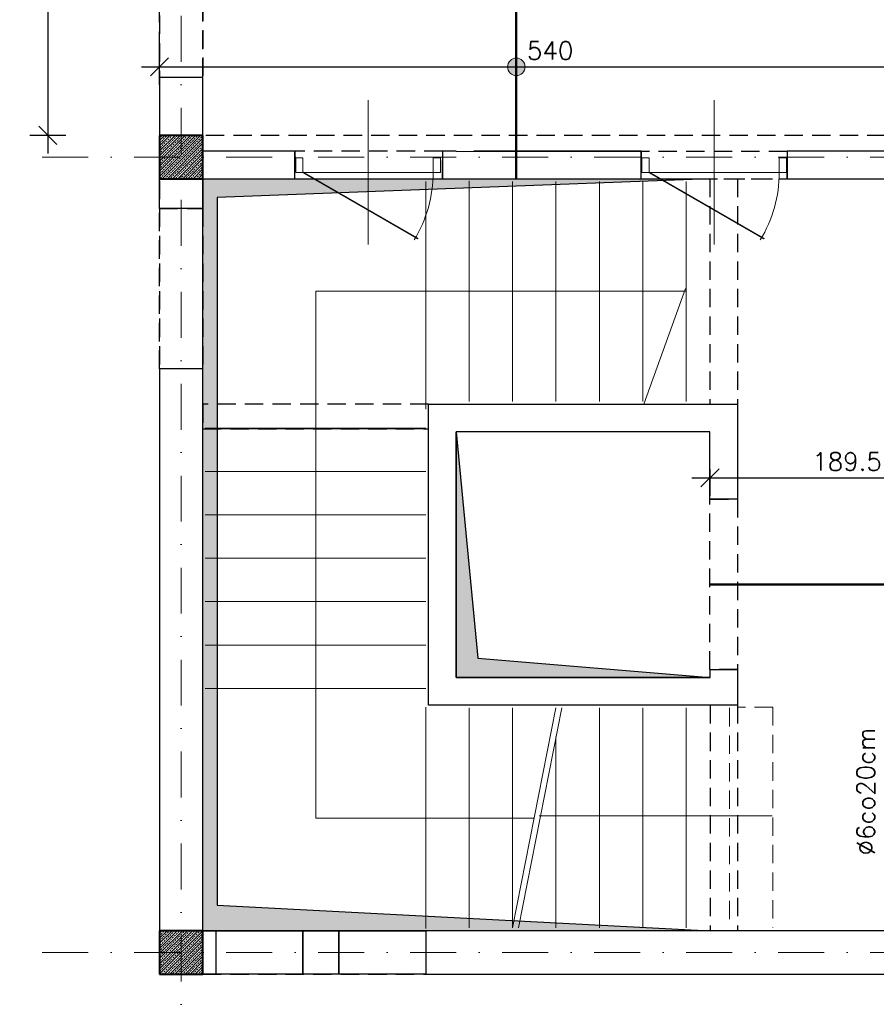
# Model space of a CAD drawing. Extents: x -19 to 9300416, y -12 to 10688993.
# Tile 4 of 106: x 4606531 to 4607123, y 5310732 to 5311413. Entities that reach past the tile are written whole.
import ezdxf

# ---------------------------------------------------------------- set-up
doc = ezdxf.new("R2010")
doc.units = 0
doc.header["$MEASUREMENT"] = 0
doc.linetypes.add('DASHDOT', pattern=[25.4, 12.7, -6.35, 0, -6.35])
doc.linetypes.add('DASHED', pattern=[19.05, 12.7, -6.35])
for name, color, linetype, lineweight in [('K-BELKI', 5, 'DASHED', 30), ('K-OPISY', 252, 'Continuous', 15), ('K-SCIANY CIENKI', 163, 'Continuous', 30), ('K-SCIANY GRUBY', 195, 'Continuous', 40), ('K-STAL', 114, 'Continuous', 50), ('K-WIDOK', 45, 'Continuous', 20), ('K-WYMIARY', 7, 'Continuous', 15), ('Osie', 175, 'DASHDOT', 9)]:
    doc.layers.add(name, color=color, linetype=linetype, lineweight=lineweight)
doc.layers.add('STOLARKA', color=4, linetype='Continuous')
doc.styles.add('Simplex', font='simplex.shx')
doc.dimstyles.new('1do50', dxfattribs={"dimscale": 5, "dimtxt": 2.5, "dimasz": 2.5, "dimexe": 2.5, "dimexo": 0.5, "dimgap": 1, "dimtad": 1, "dimdec": 1, "dimrnd": 0.5, "dimzin": 12, "dimdsep": 46, "dimtxsty": 'Simplex', "dimblk": 'OBLIQUE', "dimcen": 0.5, "dimdle": 2.5, "dimclrd": 256, "dimclre": 256, "dimclrt": 256, "dimadec": 1, "dimazin": 3, "dimtfac": 1, "dimtdec": 1, "dimtix": 1, "dimtmove": 0, "dimatfit": 3, "dimfxl": 0, "dimtolj": 1, "dimtzin": 0, "dimarcsym": 0})

# ---------------------------------------------------------------- blocks, each defined once
blk = doc.blocks.new('G$C61CBF25F')
at = {"layer": 'Osie', "lineweight": 0, "ltscale": 2.5}
for p, q in [((305, 0), (305, 1880)), ((855, 0), (855, 1880)), ((1525, 1780), (204.85, 1780)), ((1525, 1780), (204.85, 1780))]:
    blk.add_line(p, q, dxfattribs=at)
blk = doc.blocks.new('_Oblique')
at = {"color": 0, "linetype": 'ByBlock', "lineweight": -2}
blk.add_line((-0.5, -0.5), (0.5, 0.5), dxfattribs=at)
blk = doc.blocks.new('*D1149')
at = {"layer": 'Defpoints', "color": 0}
for p in [(4607167.81, 5311380.09), (4606627.81, 5311332.75), (4607167.81, 5311329.93)]:
    blk.add_point(p, dxfattribs=at)
at = {"layer": 'K-WYMIARY', "lineweight": -2, "ltscale": 40}
for p, q in [((4606627.81, 5311367.59), (4606627.81, 5311392.59)), ((4607167.81, 5311367.59), (4607167.81, 5311392.59)), ((4606615.31, 5311380.09), (4607180.31, 5311380.09))]:
    blk.add_line(p, q, dxfattribs=at)
at = {"layer": 'K-WYMIARY', "linetype": 'ByBlock', "lineweight": -2, "xscale": 12.5, "yscale": 12.5, "zscale": 12.5, "rotation": 180}
blk.add_blockref('_Oblique', (4606627.81, 5311380.09), dxfattribs=at)
at = {"layer": 'K-WYMIARY', "linetype": 'ByBlock', "lineweight": -2, "xscale": 12.5, "yscale": 12.5, "zscale": 12.5}
blk.add_blockref('_Oblique', (4607167.81, 5311380.09), dxfattribs=at)
at = {"layer": 'K-WYMIARY', "lineweight": 0, "ltscale": 40, "insert": (4606897.81, 5311391.34), "char_height": 12.5, "attachment_point": 5, "style": 'Simplex'}
blk.add_mtext('\\A1;540', dxfattribs=at)
blk = doc.blocks.new('*D1155')
at = {"layer": 'Defpoints', "color": 0}
for p in [(4607008.28, 5311104.5), (4607197.81, 5311104.5), (4607197.81, 5311095.89)]:
    blk.add_point(p, dxfattribs=at)
at = {"layer": 'K-WYMIARY', "lineweight": -2, "ltscale": 40}
for p, q in [((4607008.28, 5311102), (4607008.28, 5311083.39)), ((4607197.81, 5311102), (4607197.81, 5311083.39)), ((4606995.78, 5311095.89), (4607210.31, 5311095.89))]:
    blk.add_line(p, q, dxfattribs=at)
at = {"layer": 'K-WYMIARY', "linetype": 'ByBlock', "lineweight": -2, "xscale": 12.5, "yscale": 12.5, "zscale": 12.5, "rotation": 180}
blk.add_blockref('_Oblique', (4607008.28, 5311095.89), dxfattribs=at)
at = {"layer": 'K-WYMIARY', "linetype": 'ByBlock', "lineweight": -2, "xscale": 12.5, "yscale": 12.5, "zscale": 12.5}
blk.add_blockref('_Oblique', (4607197.81, 5311095.89), dxfattribs=at)
at = {"layer": 'K-WYMIARY', "lineweight": 0, "ltscale": 40, "insert": (4607103.04, 5311107.14), "char_height": 12.5, "attachment_point": 5, "style": 'Simplex'}
blk.add_mtext('\\A1;189.5', dxfattribs=at)
blk = doc.blocks.new('*D1264')
at = {"layer": 'Defpoints', "color": 0}
for p in [(4606989.02, 5311872.75), (4606550.61, 5311332.75), (4606951.48, 5311332.75)]:
    blk.add_point(p, dxfattribs=at)
at = {"layer": 'K-WYMIARY', "lineweight": -2, "ltscale": 40}
for p, q in [((4606550.61, 5311885.25), (4606550.61, 5311320.25)), ((4606563.11, 5311872.75), (4606538.11, 5311872.75)), ((4606563.11, 5311332.75), (4606538.11, 5311332.75))]:
    blk.add_line(p, q, dxfattribs=at)
at = {"layer": 'K-WYMIARY', "linetype": 'ByBlock', "lineweight": -2, "xscale": 12.5, "yscale": 12.5, "zscale": 12.5}
for p, rotation in [((4606550.61, 5311872.75), 90), ((4606550.61, 5311332.75), 270)]:
    blk.add_blockref('_Oblique', p, dxfattribs=dict(at, rotation=rotation))
at = {"layer": 'K-WYMIARY', "lineweight": 0, "ltscale": 40, "insert": (4606539.36, 5311602.75), "char_height": 12.5, "attachment_point": 5, "rotation": 90, "style": 'Simplex'}
blk.add_mtext('\\A1;540', dxfattribs=at)

msp = doc.modelspace()

# ---------------------------------------------------------------- hatches: boundary and pattern name
at = {"layer": 'K-OPISY'}
h = msp.add_hatch(color=256, dxfattribs=at)
edge = h.paths.add_edge_path()
edge.add_arc((4606874.41, 5311380.09), 6.06, 0, 360)
at = {"layer": 'K-SCIANY CIENKI'}
h = msp.add_hatch(color=256, dxfattribs=at)
h.paths.add_polyline_path([(4607008.32, 5310957.75), (4606832.81, 5310957.75), (4606832.81, 5311127.75), (4606847.92, 5310971.15)], flags=17)
h.paths.add_polyline_path([(4607008.32, 5310782.75), (4606657.75, 5310782.75), (4606657.81, 5311302.75), (4607008.28, 5311302.75), (4606667.6, 5311289.77), (4606667.6, 5310800.36)])
h = msp.add_hatch(color=256, dxfattribs=at)
h.paths.add_polyline_path([(4607008.32, 5310957.75), (4606832.81, 5310957.75), (4606832.81, 5311127.75), (4606847.92, 5310971.15)], flags=17)
h.paths.add_polyline_path([(4607008.32, 5310782.75), (4606657.75, 5310782.75), (4606657.81, 5311302.75), (4607008.28, 5311302.75), (4606667.6, 5311289.77), (4606667.6, 5310800.36)])

# ---------------------------------------------------------------- linework, layer by layer
at = {"layer": 'K-BELKI'}
for p, q in [((4607008.28, 5311302.75), (4607008.28, 5311146.75)), ((4607027.24, 5311302.75), (4607027.24, 5311146.75)), ((4607008.32, 5310938.75), (4607008.32, 5310782.75)), ((4607027.28, 5310938.75), (4607027.28, 5310782.75))]:
    msp.add_line(p, q, dxfattribs=at)
at = {"layer": 'K-BELKI', "color": 0, "lineweight": 15}
for p, q in [((4607021.81, 5310936.75), (4607021.81, 5310784.78)), ((4607051.81, 5310937.28), (4607027.28, 5310937.28)), ((4607051.81, 5310937.28), (4607051.81, 5310784.78))]:
    msp.add_line(p, q, dxfattribs=at)
at = {"layer": 'K-BELKI'}
for points in [[(4606627.81, 5311872.75), (4606627.81, 5310782.75), (4606657.81, 5310782.75), (4606657.81, 5311872.75)], [(4606657.81, 5311462.75), (4606657.81, 5311372.75), (4606627.81, 5311372.75), (4606627.81, 5311462.75)], [(4607167.81, 5311302.75), (4607167.81, 5311332.75), (4606657.81, 5311332.75), (4606657.81, 5311302.75)], [(4606721.44, 5311321.75), (4606721.44, 5311302.75), (4606823.44, 5311302.75), (4606823.44, 5311321.75)], [(4606960.65, 5311321.67), (4606960.65, 5311302.75), (4607061.65, 5311302.75), (4607061.65, 5311321.67)], [(4606657.81, 5311282.25), (4606657.81, 5311171.25), (4606627.81, 5311171.25), (4606627.81, 5311282.25)], [(4606813.82, 5311129.75), (4606813.82, 5311146.75), (4606657.81, 5311146.75), (4606657.81, 5311129.75)], [(4607008.28, 5310963.25), (4607008.28, 5311081.25), (4607027.28, 5311081.25), (4607027.28, 5310963.25)], [(4606657.81, 5310782.75), (4606657.81, 5310752.75), (4608307.81, 5310752.75), (4608307.81, 5310782.75)]]:
    msp.add_lwpolyline(points, close=True, dxfattribs=at)
at = {"layer": 'K-BELKI', "color": 5, "ltscale": 40}
for points in [[(4606657.81, 5310752.75), (4606657.81, 5310782.75), (4606726.81, 5310782.75), (4606726.81, 5310752.75)], [(4606751.81, 5310752.75), (4606751.81, 5310782.75), (4606811.81, 5310782.75), (4606811.81, 5310752.75)]]:
    msp.add_lwpolyline(points, close=True, dxfattribs=at)
at = {"layer": 'K-OPISY'}
msp.add_circle((4606874.41, 5311380.09), 6.06, dxfattribs=at)
at = {"layer": 'K-SCIANY CIENKI'}
for p, q in [((4606627.81, 5311372.75), (4606627.81, 5311332.75)), ((4606657.81, 5311372.75), (4606627.81, 5311372.75)), ((4606657.81, 5311332.75), (4606657.81, 5311372.75)), ((4606627.81, 5311332.75), (4606657.81, 5311332.75)), ((4606721.44, 5311321.75), (4606657.81, 5311321.75)), ((4606657.81, 5311321.75), (4606657.81, 5311302.75)), ((4606721.44, 5311302.75), (4606721.44, 5311321.75)), ((4606832.94, 5311321.75), (4606823.44, 5311321.75)), ((4606823.44, 5311321.75), (4606823.44, 5311302.75)), ((4606832.94, 5311321.75), (4606960.65, 5311321.67)), ((4606960.65, 5311321.75), (4606844.94, 5311321.75)), ((4606960.65, 5311302.75), (4606960.65, 5311321.75)), ((4607061.65, 5311321.75), (4607061.65, 5311302.75)), ((4607167.81, 5311321.75), (4607061.65, 5311321.75)), ((4606627.81, 5311282.25), (4606627.81, 5311302.75)), ((4606627.81, 5311302.75), (4606657.81, 5311302.75)), ((4606657.81, 5311302.75), (4606721.44, 5311302.75)), ((4606657.81, 5311302.75), (4606657.81, 5311282.25)), ((4606823.44, 5311302.75), (4606960.65, 5311302.75)), ((4607061.65, 5311302.75), (4607167.81, 5311302.75)), ((4606657.81, 5311282.25), (4606627.81, 5311282.25)), ((4606657.81, 5311171.25), (4606627.81, 5311171.25)), ((4606627.81, 5311171.25), (4606627.81, 5310782.75)), ((4606657.81, 5310782.75), (4606657.81, 5311171.25)), ((4606813.81, 5310938.75), (4606813.81, 5311146.75)), ((4606813.81, 5311146.75), (4607027.28, 5311146.75)), ((4607027.28, 5311146.75), (4607027.28, 5311081.25)), ((4607008.28, 5311127.75), (4606832.81, 5311127.75)), ((4606832.81, 5311127.75), (4606832.81, 5310957.75)), ((4607008.28, 5311081.25), (4607008.28, 5311127.75)), ((4607027.28, 5311081.25), (4607008.28, 5311081.25)), ((4607008.28, 5310963.25), (4607027.28, 5310963.25)), ((4607008.32, 5310957.75), (4607008.32, 5310963.25)), ((4607027.28, 5310963.25), (4607027.28, 5310938.75)), ((4606832.81, 5310957.75), (4607008.32, 5310957.75)), ((4607027.28, 5310938.75), (4606813.81, 5310938.75)), ((4606627.81, 5310782.75), (4606657.81, 5310782.75)), ((4606657.81, 5310752.75), (4606657.81, 5310782.75)), ((4606657.81, 5310782.75), (4606666.81, 5310782.75)), ((4606666.81, 5310782.75), (4606666.81, 5310752.75)), ((4606726.81, 5310752.75), (4606726.81, 5310782.75)), ((4606726.81, 5310782.75), (4606751.81, 5310782.75)), ((4606751.81, 5310782.75), (4606751.81, 5310752.75)), ((4607167.81, 5310782.75), (4606811.81, 5310782.75)), ((4606811.81, 5310782.75), (4606811.81, 5310752.75)), ((4606666.81, 5310752.75), (4606657.81, 5310752.75)), ((4606751.81, 5310752.75), (4606726.81, 5310752.75)), ((4606811.81, 5310752.75), (4607167.81, 5310752.75))]:
    msp.add_line(p, q, dxfattribs=at)
for points in [[(4607008.32, 5310782.75), (4606657.75, 5310782.75), (4606657.81, 5311302.75), (4607008.28, 5311302.75), (4606667.6, 5311289.77), (4606667.6, 5310800.36), (4607008.32, 5310782.75)], [(4607008.32, 5310782.75), (4606657.75, 5310782.75), (4606657.81, 5311302.75), (4607008.28, 5311302.75), (4606667.6, 5311289.77), (4606667.6, 5310800.36), (4607008.32, 5310782.75)], [(4607008.32, 5310957.75), (4606832.81, 5310957.75), (4606832.81, 5311127.75), (4606847.92, 5310971.15), (4607008.32, 5310957.75)]]:
    msp.add_lwpolyline(points, dxfattribs=at)
at = {"layer": 'K-SCIANY GRUBY'}
for p, q in [((4606657.81, 5311332.75), (4606627.81, 5311332.75)), ((4606627.81, 5311332.75), (4606627.81, 5311302.75)), ((4606657.81, 5311302.75), (4606657.81, 5311332.75)), ((4606627.81, 5311302.75), (4606657.81, 5311302.75)), ((4606657.81, 5310782.75), (4606627.81, 5310782.75)), ((4606627.81, 5310782.75), (4606627.81, 5310752.75)), ((4606657.81, 5310752.75), (4606657.81, 5310782.75)), ((4606627.81, 5310752.75), (4606657.81, 5310752.75))]:
    msp.add_line(p, q, dxfattribs=at)
at = {"layer": 'K-STAL'}
for points in [[(4606874.41, 5311302.75), (4606874.41, 5311902.75)], [(4607008.28, 5311022.25), (4608337.81, 5311022.25)]]:
    msp.add_lwpolyline(points, dxfattribs=at)
at = {"layer": 'K-WIDOK', "linetype": 'Continuous', "lineweight": 0}
for p, q in [((4606627.81, 5311332.63), (4606627.92, 5311332.75)), ((4606627.81, 5311329.1), (4606631.46, 5311332.75)), ((4606627.81, 5311325.56), (4606634.99, 5311332.75)), ((4606627.81, 5311322.02), (4606638.53, 5311332.75)), ((4606627.81, 5311318.49), (4606642.07, 5311332.75)), ((4606627.81, 5311314.95), (4606645.6, 5311332.75)), ((4606627.81, 5311311.42), (4606649.14, 5311332.75)), ((4606627.81, 5311307.88), (4606652.67, 5311332.75)), ((4606627.81, 5311304.35), (4606656.21, 5311332.75)), ((4606627.81, 5311330.86), (4606628.21, 5311331.26)), ((4606628.65, 5311331.71), (4606629.54, 5311332.59)), ((4606629.74, 5311302.75), (4606657.81, 5311330.81)), ((4606630.42, 5311329.94), (4606631.3, 5311330.82)), ((4606631.75, 5311331.26), (4606632.63, 5311332.15)), ((4606633.07, 5311332.59), (4606633.23, 5311332.75)), ((4606633.51, 5311329.5), (4606634.4, 5311330.38)), ((4606634.84, 5311330.82), (4606635.72, 5311331.71)), ((4606636.17, 5311332.15), (4606636.76, 5311332.75)), ((4606637.93, 5311330.38), (4606638.82, 5311331.26)), ((4606639.26, 5311331.71), (4606640.14, 5311332.59)), ((4606641.03, 5311329.94), (4606641.91, 5311330.82)), ((4606642.35, 5311331.26), (4606643.24, 5311332.15)), ((4606643.68, 5311332.59), (4606643.83, 5311332.75)), ((4606644.12, 5311329.5), (4606645, 5311330.38)), ((4606645.45, 5311330.82), (4606646.33, 5311331.71)), ((4606646.77, 5311332.15), (4606647.37, 5311332.75)), ((4606648.54, 5311330.38), (4606649.42, 5311331.26)), ((4606649.87, 5311331.71), (4606650.75, 5311332.59)), ((4606651.63, 5311329.94), (4606652.52, 5311330.82)), ((4606652.96, 5311331.26), (4606653.84, 5311332.15)), ((4606654.29, 5311332.59), (4606654.44, 5311332.75)), ((4606654.73, 5311329.5), (4606655.61, 5311330.38)), ((4606656.05, 5311330.82), (4606656.94, 5311331.71)), ((4606657.38, 5311332.15), (4606657.81, 5311332.58)), ((4606627.81, 5311327.33), (4606628.65, 5311328.17)), ((4606628.21, 5311324.19), (4606629.09, 5311325.08)), ((4606629.09, 5311328.61), (4606629.98, 5311329.5)), ((4606629.54, 5311325.52), (4606630.42, 5311326.4)), ((4606630.86, 5311326.85), (4606631.75, 5311327.73)), ((4606631.3, 5311323.75), (4606632.19, 5311324.64)), ((4606632.19, 5311328.17), (4606633.07, 5311329.05)), ((4606632.63, 5311325.08), (4606633.51, 5311325.96)), ((4606633.28, 5311302.75), (4606657.81, 5311327.28)), ((4606633.96, 5311326.4), (4606634.84, 5311327.29)), ((4606634.4, 5311323.31), (4606635.28, 5311324.19)), ((4606635.28, 5311327.73), (4606636.17, 5311328.61)), ((4606635.72, 5311324.64), (4606636.61, 5311325.52)), ((4606636.61, 5311329.05), (4606637.49, 5311329.94)), ((4606636.81, 5311302.75), (4606657.81, 5311323.74)), ((4606637.05, 5311325.96), (4606637.93, 5311326.85)), ((4606637.49, 5311322.87), (4606638.38, 5311323.75)), ((4606638.38, 5311327.29), (4606639.26, 5311328.17)), ((4606638.82, 5311324.19), (4606639.7, 5311325.08)), ((4606639.7, 5311328.61), (4606640.59, 5311329.5)), ((4606640.14, 5311325.52), (4606641.03, 5311326.4)), ((4606641.47, 5311326.85), (4606642.35, 5311327.73)), ((4606641.91, 5311323.75), (4606642.79, 5311324.64)), ((4606642.79, 5311328.17), (4606643.68, 5311329.05)), ((4606643.24, 5311325.08), (4606644.12, 5311325.96)), ((4606644.56, 5311326.4), (4606645.45, 5311327.29)), ((4606645, 5311323.31), (4606645.89, 5311324.19)), ((4606645.89, 5311327.73), (4606646.77, 5311328.61)), ((4606646.33, 5311324.64), (4606647.21, 5311325.52)), ((4606647.21, 5311329.05), (4606648.1, 5311329.94)), ((4606647.66, 5311325.96), (4606648.54, 5311326.85)), ((4606648.1, 5311322.87), (4606648.98, 5311323.75)), ((4606648.98, 5311327.29), (4606649.87, 5311328.17)), ((4606649.42, 5311324.19), (4606650.31, 5311325.08)), ((4606650.31, 5311328.61), (4606651.19, 5311329.5)), ((4606650.75, 5311325.52), (4606651.63, 5311326.4)), ((4606652.08, 5311326.85), (4606652.96, 5311327.73)), ((4606652.52, 5311323.75), (4606653.4, 5311324.64)), ((4606653.4, 5311328.17), (4606654.29, 5311329.05)), ((4606653.84, 5311325.08), (4606654.73, 5311325.96)), ((4606655.17, 5311326.4), (4606656.05, 5311327.29)), ((4606655.61, 5311323.31), (4606656.5, 5311324.19)), ((4606656.5, 5311327.73), (4606657.38, 5311328.61)), ((4606656.94, 5311324.64), (4606657.81, 5311325.51)), ((4606627.81, 5311320.26), (4606628.21, 5311320.66)), ((4606627.81, 5311316.72), (4606628.65, 5311317.56)), ((4606628.65, 5311321.1), (4606629.54, 5311321.98)), ((4606629.09, 5311318.01), (4606629.98, 5311318.89)), ((4606629.98, 5311322.43), (4606630.86, 5311323.31)), ((4606630.42, 5311319.33), (4606631.3, 5311320.22)), ((4606630.86, 5311316.24), (4606631.75, 5311317.12)), ((4606631.75, 5311320.66), (4606632.63, 5311321.54)), ((4606632.19, 5311317.56), (4606633.07, 5311318.45)), ((4606633.07, 5311321.98), (4606633.96, 5311322.87)), ((4606633.51, 5311318.89), (4606634.4, 5311319.77)), ((4606633.96, 5311315.8), (4606634.84, 5311316.68)), ((4606634.84, 5311320.22), (4606635.72, 5311321.1)), ((4606635.28, 5311317.12), (4606636.17, 5311318.01)), ((4606636.17, 5311321.54), (4606637.05, 5311322.43)), ((4606636.61, 5311318.45), (4606637.49, 5311319.33)), ((4606637.93, 5311319.77), (4606638.82, 5311320.66)), ((4606638.38, 5311316.68), (4606639.26, 5311317.56)), ((4606639.26, 5311321.1), (4606640.14, 5311321.98)), ((4606639.7, 5311318.01), (4606640.59, 5311318.89)), ((4606640.35, 5311302.75), (4606657.81, 5311320.2)), ((4606640.59, 5311322.43), (4606641.47, 5311323.31)), ((4606641.03, 5311319.33), (4606641.91, 5311320.22)), ((4606641.47, 5311316.24), (4606642.35, 5311317.12)), ((4606642.35, 5311320.66), (4606643.24, 5311321.54)), ((4606642.79, 5311317.56), (4606643.68, 5311318.45)), ((4606643.68, 5311321.98), (4606644.56, 5311322.87)), ((4606644.12, 5311318.89), (4606645, 5311319.77)), ((4606644.56, 5311315.8), (4606645.45, 5311316.68)), ((4606645.45, 5311320.22), (4606646.33, 5311321.1)), ((4606645.89, 5311317.12), (4606646.77, 5311318.01)), ((4606646.77, 5311321.54), (4606647.66, 5311322.43)), ((4606647.21, 5311318.45), (4606648.1, 5311319.33)), ((4606648.54, 5311319.77), (4606649.42, 5311320.66)), ((4606648.98, 5311316.68), (4606649.87, 5311317.56)), ((4606649.87, 5311321.1), (4606650.75, 5311321.98)), ((4606650.31, 5311318.01), (4606651.19, 5311318.89)), ((4606651.19, 5311322.43), (4606652.08, 5311323.31)), ((4606651.63, 5311319.33), (4606652.52, 5311320.22)), ((4606652.08, 5311316.24), (4606652.96, 5311317.12)), ((4606652.96, 5311320.66), (4606653.84, 5311321.54)), ((4606653.4, 5311317.56), (4606654.29, 5311318.45)), ((4606654.29, 5311321.98), (4606655.17, 5311322.87)), ((4606654.73, 5311318.89), (4606655.61, 5311319.77)), ((4606655.17, 5311315.8), (4606656.05, 5311316.68)), ((4606656.05, 5311320.22), (4606656.94, 5311321.1)), ((4606656.5, 5311317.12), (4606657.38, 5311318.01)), ((4606657.38, 5311321.54), (4606657.81, 5311321.97)), ((4606627.81, 5311309.65), (4606628.21, 5311310.05)), ((4606628.21, 5311313.59), (4606629.09, 5311314.47)), ((4606628.65, 5311310.49), (4606629.54, 5311311.38)), ((4606629.54, 5311314.91), (4606630.42, 5311315.8)), ((4606629.98, 5311311.82), (4606630.86, 5311312.7)), ((4606631.3, 5311313.14), (4606632.19, 5311314.03)), ((4606631.75, 5311310.05), (4606632.63, 5311310.94)), ((4606632.63, 5311314.47), (4606633.51, 5311315.35)), ((4606633.07, 5311311.38), (4606633.96, 5311312.26)), ((4606634.4, 5311312.7), (4606635.28, 5311313.59)), ((4606634.84, 5311309.61), (4606635.72, 5311310.49)), ((4606635.72, 5311314.03), (4606636.61, 5311314.91)), ((4606636.17, 5311310.94), (4606637.05, 5311311.82)), ((4606637.05, 5311315.35), (4606637.93, 5311316.24)), ((4606637.49, 5311312.26), (4606638.38, 5311313.14)), ((4606637.93, 5311309.17), (4606638.82, 5311310.05)), ((4606638.82, 5311313.59), (4606639.7, 5311314.47)), ((4606639.26, 5311310.49), (4606640.14, 5311311.38)), ((4606640.14, 5311314.91), (4606641.03, 5311315.8)), ((4606640.59, 5311311.82), (4606641.47, 5311312.7)), ((4606641.91, 5311313.14), (4606642.79, 5311314.03)), ((4606642.35, 5311310.05), (4606643.24, 5311310.94)), ((4606643.24, 5311314.47), (4606644.12, 5311315.35)), ((4606643.68, 5311311.38), (4606644.56, 5311312.26)), ((4606643.89, 5311302.75), (4606657.81, 5311316.67)), ((4606645, 5311312.7), (4606645.89, 5311313.59)), ((4606645.45, 5311309.61), (4606646.33, 5311310.49)), ((4606646.33, 5311314.03), (4606647.21, 5311314.91)), ((4606646.77, 5311310.94), (4606647.66, 5311311.82)), ((4606647.42, 5311302.75), (4606657.81, 5311313.13)), ((4606647.66, 5311315.35), (4606648.54, 5311316.24)), ((4606648.1, 5311312.26), (4606648.98, 5311313.14)), ((4606648.54, 5311309.17), (4606649.42, 5311310.05)), ((4606649.42, 5311313.59), (4606650.31, 5311314.47)), ((4606649.87, 5311310.49), (4606650.75, 5311311.38)), ((4606650.75, 5311314.91), (4606651.63, 5311315.8)), ((4606651.19, 5311311.82), (4606652.08, 5311312.7)), ((4606652.52, 5311313.14), (4606653.4, 5311314.03)), ((4606652.96, 5311310.05), (4606653.84, 5311310.94)), ((4606653.84, 5311314.47), (4606654.73, 5311315.35)), ((4606654.29, 5311311.38), (4606655.17, 5311312.26)), ((4606655.61, 5311312.7), (4606656.5, 5311313.59)), ((4606656.05, 5311309.61), (4606656.94, 5311310.49)), ((4606656.94, 5311314.03), (4606657.81, 5311314.9)), ((4606657.38, 5311310.94), (4606657.81, 5311311.37)), ((4606627.81, 5311306.11), (4606628.65, 5311306.96)), ((4606628.21, 5311302.98), (4606629.09, 5311303.86)), ((4606629.09, 5311307.4), (4606629.98, 5311308.28)), ((4606629.54, 5311304.31), (4606630.42, 5311305.19)), ((4606630.42, 5311308.73), (4606631.3, 5311309.61)), ((4606630.86, 5311305.63), (4606631.75, 5311306.52)), ((4606631.51, 5311302.75), (4606632.19, 5311303.42)), ((4606632.19, 5311306.96), (4606633.07, 5311307.84)), ((4606632.63, 5311303.86), (4606633.51, 5311304.75)), ((4606633.51, 5311308.28), (4606634.4, 5311309.17)), ((4606633.96, 5311305.19), (4606634.84, 5311306.07)), ((4606635.28, 5311306.52), (4606636.17, 5311307.4)), ((4606635.72, 5311303.42), (4606636.61, 5311304.31)), ((4606636.61, 5311307.84), (4606637.49, 5311308.73)), ((4606637.05, 5311304.75), (4606637.93, 5311305.63)), ((4606638.38, 5311306.07), (4606639.26, 5311306.96)), ((4606638.82, 5311302.98), (4606639.7, 5311303.86)), ((4606639.7, 5311307.4), (4606640.59, 5311308.28)), ((4606640.14, 5311304.31), (4606641.03, 5311305.19)), ((4606641.03, 5311308.73), (4606641.91, 5311309.61)), ((4606641.47, 5311305.63), (4606642.35, 5311306.52)), ((4606642.12, 5311302.75), (4606642.79, 5311303.42)), ((4606642.79, 5311306.96), (4606643.68, 5311307.84)), ((4606643.24, 5311303.86), (4606644.12, 5311304.75)), ((4606644.12, 5311308.28), (4606645, 5311309.17)), ((4606644.56, 5311305.19), (4606645.45, 5311306.07)), ((4606645.89, 5311306.52), (4606646.77, 5311307.4)), ((4606646.33, 5311303.42), (4606647.21, 5311304.31)), ((4606647.21, 5311307.84), (4606648.1, 5311308.73)), ((4606647.66, 5311304.75), (4606648.54, 5311305.63)), ((4606648.98, 5311306.07), (4606649.87, 5311306.96)), ((4606649.42, 5311302.98), (4606650.31, 5311303.86)), ((4606650.31, 5311307.4), (4606651.19, 5311308.28)), ((4606650.75, 5311304.31), (4606651.63, 5311305.19)), ((4606650.96, 5311302.75), (4606657.81, 5311309.6)), ((4606651.63, 5311308.73), (4606652.52, 5311309.61)), ((4606652.08, 5311305.63), (4606652.96, 5311306.52)), ((4606652.72, 5311302.75), (4606653.4, 5311303.42)), ((4606653.4, 5311306.96), (4606654.29, 5311307.84)), ((4606653.84, 5311303.86), (4606654.73, 5311304.75)), ((4606654.49, 5311302.75), (4606657.81, 5311306.06)), ((4606654.73, 5311308.28), (4606655.61, 5311309.17)), ((4606655.17, 5311305.19), (4606656.05, 5311306.07)), ((4606656.5, 5311306.52), (4606657.38, 5311307.4)), ((4606656.94, 5311303.42), (4606657.81, 5311304.29)), ((4606635.05, 5311302.75), (4606635.28, 5311302.98)), ((4606645.65, 5311302.75), (4606645.89, 5311302.98)), ((4606656.26, 5311302.75), (4606656.5, 5311302.98)), ((4606627.81, 5310781.09), (4606629.47, 5310782.75)), ((4606627.81, 5310777.55), (4606633, 5310782.75)), ((4606627.81, 5310774.02), (4606636.54, 5310782.75)), ((4606627.81, 5310770.48), (4606640.07, 5310782.75)), ((4606627.81, 5310766.95), (4606643.61, 5310782.75)), ((4606627.81, 5310763.41), (4606647.14, 5310782.75)), ((4606627.81, 5310759.87), (4606650.68, 5310782.75)), ((4606627.81, 5310756.34), (4606654.22, 5310782.75)), ((4606627.81, 5310752.8), (4606657.75, 5310782.75)), ((4606627.81, 5310779.32), (4606628.21, 5310779.72)), ((4606628.65, 5310780.16), (4606629.54, 5310781.05)), ((4606629.98, 5310781.49), (4606630.86, 5310782.37)), ((4606630.42, 5310778.4), (4606631.3, 5310779.28)), ((4606631.29, 5310752.75), (4606657.81, 5310779.27)), ((4606631.75, 5310779.72), (4606632.63, 5310780.61)), ((4606633.07, 5310781.05), (4606633.96, 5310781.93)), ((4606633.51, 5310777.95), (4606634.4, 5310778.84)), ((4606634.4, 5310782.37), (4606634.77, 5310782.75)), ((4606634.84, 5310779.28), (4606635.72, 5310780.16)), ((4606636.17, 5310780.61), (4606637.05, 5310781.49)), ((4606637.49, 5310781.93), (4606638.31, 5310782.75)), ((4606637.93, 5310778.84), (4606638.82, 5310779.72)), ((4606639.26, 5310780.16), (4606640.14, 5310781.05)), ((4606640.59, 5310781.49), (4606641.47, 5310782.37)), ((4606641.03, 5310778.4), (4606641.91, 5310779.28)), ((4606642.35, 5310779.72), (4606643.24, 5310780.61)), ((4606643.68, 5310781.05), (4606644.56, 5310781.93)), ((4606644.12, 5310777.95), (4606645, 5310778.84)), ((4606645, 5310782.37), (4606645.38, 5310782.75)), ((4606645.45, 5310779.28), (4606646.33, 5310780.16)), ((4606646.77, 5310780.61), (4606647.66, 5310781.49)), ((4606648.1, 5310781.93), (4606648.91, 5310782.75)), ((4606648.54, 5310778.84), (4606649.42, 5310779.72)), ((4606649.87, 5310780.16), (4606650.75, 5310781.05)), ((4606651.19, 5310781.49), (4606652.08, 5310782.37)), ((4606651.63, 5310778.4), (4606652.52, 5310779.28)), ((4606652.96, 5310779.72), (4606653.84, 5310780.61)), ((4606654.29, 5310781.05), (4606655.17, 5310781.93)), ((4606654.73, 5310777.95), (4606655.61, 5310778.84)), ((4606655.61, 5310782.37), (4606655.98, 5310782.75)), ((4606656.05, 5310779.28), (4606656.94, 5310780.16)), ((4606657.38, 5310780.61), (4606657.81, 5310781.04)), ((4606627.81, 5310775.78), (4606628.65, 5310776.63)), ((4606628.21, 5310772.65), (4606629.09, 5310773.53)), ((4606629.09, 5310777.07), (4606629.98, 5310777.95)), ((4606629.54, 5310773.98), (4606630.42, 5310774.86)), ((4606630.86, 5310775.3), (4606631.75, 5310776.19)), ((4606631.3, 5310772.21), (4606632.19, 5310773.09)), ((4606632.19, 5310776.63), (4606633.07, 5310777.51)), ((4606632.63, 5310773.53), (4606633.51, 5310774.42)), ((4606633.96, 5310774.86), (4606634.84, 5310775.74)), ((4606634.4, 5310771.77), (4606635.28, 5310772.65)), ((4606634.82, 5310752.75), (4606657.81, 5310775.73)), ((4606635.28, 5310776.19), (4606636.17, 5310777.07)), ((4606635.72, 5310773.09), (4606636.61, 5310773.98)), ((4606636.61, 5310777.51), (4606637.49, 5310778.4)), ((4606637.05, 5310774.42), (4606637.93, 5310775.3)), ((4606637.49, 5310771.32), (4606638.38, 5310772.21)), ((4606638.36, 5310752.75), (4606657.81, 5310772.2)), ((4606638.38, 5310775.74), (4606639.26, 5310776.63)), ((4606638.82, 5310772.65), (4606639.7, 5310773.53)), ((4606639.7, 5310777.07), (4606640.59, 5310777.95)), ((4606640.14, 5310773.98), (4606641.03, 5310774.86)), ((4606641.47, 5310775.3), (4606642.35, 5310776.19)), ((4606641.91, 5310772.21), (4606642.79, 5310773.09)), ((4606642.79, 5310776.63), (4606643.68, 5310777.51)), ((4606643.24, 5310773.53), (4606644.12, 5310774.42)), ((4606644.56, 5310774.86), (4606645.45, 5310775.74)), ((4606645, 5310771.77), (4606645.89, 5310772.65)), ((4606645.89, 5310776.19), (4606646.77, 5310777.07)), ((4606646.33, 5310773.09), (4606647.21, 5310773.98)), ((4606647.21, 5310777.51), (4606648.1, 5310778.4)), ((4606647.66, 5310774.42), (4606648.54, 5310775.3)), ((4606648.1, 5310771.32), (4606648.98, 5310772.21)), ((4606648.98, 5310775.74), (4606649.87, 5310776.63)), ((4606649.42, 5310772.65), (4606650.31, 5310773.53)), ((4606650.31, 5310777.07), (4606651.19, 5310777.95)), ((4606650.75, 5310773.98), (4606651.63, 5310774.86)), ((4606652.08, 5310775.3), (4606652.96, 5310776.19)), ((4606652.52, 5310772.21), (4606653.4, 5310773.09)), ((4606653.4, 5310776.63), (4606654.29, 5310777.51)), ((4606653.84, 5310773.53), (4606654.73, 5310774.42)), ((4606655.17, 5310774.86), (4606656.05, 5310775.74)), ((4606655.61, 5310771.77), (4606656.5, 5310772.65)), ((4606656.5, 5310776.19), (4606657.38, 5310777.07)), ((4606656.94, 5310773.09), (4606657.81, 5310773.96)), ((4606627.81, 5310768.71), (4606628.21, 5310769.11)), ((4606627.81, 5310765.18), (4606628.65, 5310766.02)), ((4606628.65, 5310769.56), (4606629.54, 5310770.44)), ((4606629.09, 5310766.46), (4606629.98, 5310767.35)), ((4606629.98, 5310770.88), (4606630.86, 5310771.77)), ((4606630.42, 5310767.79), (4606631.3, 5310768.67)), ((4606630.86, 5310764.7), (4606631.75, 5310765.58)), ((4606631.75, 5310769.11), (4606632.63, 5310770)), ((4606632.19, 5310766.02), (4606633.07, 5310766.9)), ((4606633.07, 5310770.44), (4606633.96, 5310771.32)), ((4606633.51, 5310767.35), (4606634.4, 5310768.23)), ((4606634.84, 5310768.67), (4606635.72, 5310769.56)), ((4606635.28, 5310765.58), (4606636.17, 5310766.46)), ((4606636.17, 5310770), (4606637.05, 5310770.88)), ((4606636.61, 5310766.9), (4606637.49, 5310767.79)), ((4606637.93, 5310768.23), (4606638.82, 5310769.11)), ((4606638.38, 5310765.14), (4606639.26, 5310766.02)), ((4606639.26, 5310769.56), (4606640.14, 5310770.44)), ((4606639.7, 5310766.46), (4606640.59, 5310767.35)), ((4606640.59, 5310770.88), (4606641.47, 5310771.77)), ((4606641.03, 5310767.79), (4606641.91, 5310768.67)), ((4606641.47, 5310764.7), (4606642.35, 5310765.58)), ((4606641.89, 5310752.75), (4606657.81, 5310768.66)), ((4606642.35, 5310769.11), (4606643.24, 5310770)), ((4606642.79, 5310766.02), (4606643.68, 5310766.9)), ((4606643.68, 5310770.44), (4606644.56, 5310771.32)), ((4606644.12, 5310767.35), (4606645, 5310768.23)), ((4606645.45, 5310768.67), (4606646.33, 5310769.56)), ((4606645.89, 5310765.58), (4606646.77, 5310766.46)), ((4606646.77, 5310770), (4606647.66, 5310770.88)), ((4606647.21, 5310766.9), (4606648.1, 5310767.79)), ((4606648.54, 5310768.23), (4606649.42, 5310769.11)), ((4606648.98, 5310765.14), (4606649.87, 5310766.02)), ((4606649.87, 5310769.56), (4606650.75, 5310770.44)), ((4606650.31, 5310766.46), (4606651.19, 5310767.35)), ((4606651.19, 5310770.88), (4606652.08, 5310771.77)), ((4606651.63, 5310767.79), (4606652.52, 5310768.67)), ((4606652.08, 5310764.7), (4606652.96, 5310765.58)), ((4606652.96, 5310769.11), (4606653.84, 5310770)), ((4606653.4, 5310766.02), (4606654.29, 5310766.9)), ((4606654.29, 5310770.44), (4606655.17, 5310771.32)), ((4606654.73, 5310767.35), (4606655.61, 5310768.23)), ((4606656.05, 5310768.67), (4606656.94, 5310769.56)), ((4606656.5, 5310765.58), (4606657.38, 5310766.46)), ((4606657.38, 5310770), (4606657.81, 5310770.43)), ((4606627.81, 5310758.11), (4606628.21, 5310758.51)), ((4606628.21, 5310762.04), (4606629.09, 5310762.93)), ((4606628.65, 5310758.95), (4606629.54, 5310759.83)), ((4606629.54, 5310763.37), (4606630.42, 5310764.25)), ((4606629.98, 5310760.28), (4606630.86, 5310761.16)), ((4606631.3, 5310761.6), (4606632.19, 5310762.49)), ((4606631.75, 5310758.51), (4606632.63, 5310759.39)), ((4606632.63, 5310762.93), (4606633.51, 5310763.81)), ((4606633.07, 5310759.83), (4606633.96, 5310760.72)), ((4606633.96, 5310764.25), (4606634.84, 5310765.14)), ((4606634.4, 5310761.16), (4606635.28, 5310762.04)), ((4606634.84, 5310758.07), (4606635.72, 5310758.95)), ((4606635.72, 5310762.49), (4606636.61, 5310763.37)), ((4606636.17, 5310759.39), (4606637.05, 5310760.28)), ((4606637.05, 5310763.81), (4606637.93, 5310764.7)), ((4606637.49, 5310760.72), (4606638.38, 5310761.6)), ((4606637.93, 5310757.62), (4606638.82, 5310758.51)), ((4606638.82, 5310762.04), (4606639.7, 5310762.93)), ((4606639.26, 5310758.95), (4606640.14, 5310759.83)), ((4606640.14, 5310763.37), (4606641.03, 5310764.25)), ((4606640.59, 5310760.28), (4606641.47, 5310761.16)), ((4606641.91, 5310761.6), (4606642.79, 5310762.49)), ((4606642.35, 5310758.51), (4606643.24, 5310759.39)), ((4606643.24, 5310762.93), (4606644.12, 5310763.81)), ((4606643.68, 5310759.83), (4606644.56, 5310760.72)), ((4606644.56, 5310764.25), (4606645.45, 5310765.14)), ((4606645, 5310761.16), (4606645.89, 5310762.04)), ((4606645.43, 5310752.75), (4606657.81, 5310765.13)), ((4606645.45, 5310758.07), (4606646.33, 5310758.95)), ((4606646.33, 5310762.49), (4606647.21, 5310763.37)), ((4606646.77, 5310759.39), (4606647.66, 5310760.28)), ((4606647.66, 5310763.81), (4606648.54, 5310764.7)), ((4606648.1, 5310760.72), (4606648.98, 5310761.6)), ((4606648.54, 5310757.62), (4606649.42, 5310758.51)), ((4606648.96, 5310752.75), (4606657.81, 5310761.59)), ((4606649.42, 5310762.04), (4606650.31, 5310762.93)), ((4606649.87, 5310758.95), (4606650.75, 5310759.83)), ((4606650.75, 5310763.37), (4606651.63, 5310764.25)), ((4606651.19, 5310760.28), (4606652.08, 5310761.16)), ((4606652.52, 5310761.6), (4606653.4, 5310762.49)), ((4606652.96, 5310758.51), (4606653.84, 5310759.39)), ((4606653.84, 5310762.93), (4606654.73, 5310763.81)), ((4606654.29, 5310759.83), (4606655.17, 5310760.72)), ((4606655.17, 5310764.25), (4606656.05, 5310765.14)), ((4606655.61, 5310761.16), (4606656.5, 5310762.04)), ((4606656.05, 5310758.07), (4606656.94, 5310758.95)), ((4606656.94, 5310762.49), (4606657.81, 5310763.36)), ((4606657.38, 5310759.39), (4606657.81, 5310759.82)), ((4606627.81, 5310754.57), (4606628.65, 5310755.41)), ((4606629.09, 5310755.86), (4606629.98, 5310756.74)), ((4606629.54, 5310752.76), (4606630.42, 5310753.65)), ((4606630.42, 5310757.18), (4606631.3, 5310758.07)), ((4606630.86, 5310754.09), (4606631.75, 5310754.97)), ((4606632.19, 5310755.41), (4606633.07, 5310756.3)), ((4606633.05, 5310752.75), (4606633.51, 5310753.2)), ((4606633.51, 5310756.74), (4606634.4, 5310757.62)), ((4606633.96, 5310753.65), (4606634.84, 5310754.53)), ((4606635.28, 5310754.97), (4606636.17, 5310755.86)), ((4606636.59, 5310752.75), (4606636.61, 5310752.76)), ((4606636.61, 5310756.3), (4606637.49, 5310757.18)), ((4606637.05, 5310753.2), (4606637.93, 5310754.09)), ((4606638.38, 5310754.53), (4606639.26, 5310755.41)), ((4606639.7, 5310755.86), (4606640.59, 5310756.74)), ((4606640.14, 5310752.76), (4606641.03, 5310753.65)), ((4606641.03, 5310757.18), (4606641.91, 5310758.07)), ((4606641.47, 5310754.09), (4606642.35, 5310754.97)), ((4606642.79, 5310755.41), (4606643.68, 5310756.3)), ((4606643.66, 5310752.75), (4606644.12, 5310753.2)), ((4606644.12, 5310756.74), (4606645, 5310757.62)), ((4606644.56, 5310753.65), (4606645.45, 5310754.53)), ((4606645.89, 5310754.97), (4606646.77, 5310755.86)), ((4606647.2, 5310752.75), (4606647.21, 5310752.76)), ((4606647.21, 5310756.3), (4606648.1, 5310757.18)), ((4606647.66, 5310753.2), (4606648.54, 5310754.09)), ((4606648.98, 5310754.53), (4606649.87, 5310755.41)), ((4606650.31, 5310755.86), (4606651.19, 5310756.74)), ((4606650.75, 5310752.76), (4606651.63, 5310753.65)), ((4606651.63, 5310757.18), (4606652.52, 5310758.07)), ((4606652.08, 5310754.09), (4606652.96, 5310754.97)), ((4606652.5, 5310752.75), (4606657.81, 5310758.05)), ((4606653.4, 5310755.41), (4606654.29, 5310756.3)), ((4606654.27, 5310752.75), (4606654.73, 5310753.2)), ((4606654.73, 5310756.74), (4606655.61, 5310757.62)), ((4606655.17, 5310753.65), (4606656.05, 5310754.53)), ((4606656.04, 5310752.75), (4606657.81, 5310754.52)), ((4606656.5, 5310754.97), (4606657.38, 5310755.86)), ((4606657.8, 5310752.75), (4606657.81, 5310752.75))]:
    msp.add_line(p, q, dxfattribs=at)
at = {"layer": 'K-WYMIARY', "lineweight": 15}
for p, q in [((4606811.81, 5311143.28), (4606811.81, 5311300.78)), ((4606841.81, 5311148.75), (4606841.81, 5311301.25)), ((4606871.81, 5311148.75), (4606871.81, 5311300.78)), ((4606901.81, 5311148.75), (4606901.81, 5311300.78)), ((4606931.81, 5311148.75), (4606931.81, 5311300.78)), ((4606961.81, 5311148.75), (4606961.81, 5311300.78)), ((4606991.81, 5311148.75), (4606991.81, 5311300.78)), ((4606735.81, 5310860.5), (4606735.81, 5311225)), ((4606735.81, 5311225), (4606991.81, 5311225)), ((4606991.31, 5311226.78), (4606962.62, 5311146.78)), ((4606657.81, 5311129.75), (4606813.82, 5311129.75)), ((4606811.81, 5311130.28), (4606659.31, 5311130.28)), ((4606811.81, 5311100.28), (4606659.31, 5311100.28)), ((4606811.81, 5311070.28), (4606659.31, 5311070.28)), ((4606811.81, 5311040.28), (4606659.31, 5311040.28)), ((4606811.81, 5311010.28), (4606659.31, 5311010.28)), ((4606811.81, 5310980.28), (4606659.31, 5310980.28)), ((4606811.81, 5310950.28), (4606659.31, 5310950.28)), ((4606811.81, 5310937.28), (4606811.81, 5310784.78)), ((4606811.81, 5310936.75), (4606811.81, 5310784.25)), ((4606841.81, 5310936.75), (4606841.81, 5310784.78)), ((4606871.81, 5310936.75), (4606871.81, 5310784.78)), ((4606901.7, 5310936.75), (4606871.81, 5310784.78)), ((4606905.78, 5310936.75), (4606875.89, 5310784.78)), ((4606931.81, 5310936.75), (4606931.81, 5310784.78)), ((4606961.81, 5310936.75), (4606961.81, 5310784.78)), ((4606991.81, 5310936.75), (4606991.81, 5310784.78)), ((4606901.81, 5310916.89), (4606901.81, 5310784.78)), ((4606886.81, 5310860.5), (4606735.81, 5310860.5)), ((4607051.05, 5310862.28), (4606890.13, 5310862.28)), ((4607051.31, 5310862.28), (4606890.39, 5310862.28))]:
    msp.add_line(p, q, dxfattribs=at).dxf.unprotected_set("ltscale", 0)
at = {"layer": 'STOLARKA', "color": 252, "linetype": 'Continuous', "lineweight": 0}
for p, q in [((4606771.94, 5311257.17), (4606771.94, 5311357.17)), ((4607011.15, 5311257.17), (4607011.15, 5311357.17)), ((4606816.94, 5311307.17), (4606726.94, 5311307.17)), ((4607056.15, 5311307.17), (4606966.15, 5311307.17))]:
    msp.add_line(p, q, dxfattribs=at)
for points in [[(4606726.94, 5311317.17), (4606726.94, 5311307.17), (4606721.94, 5311307.17), (4606721.94, 5311317.17)], [(4606816.94, 5311317.17), (4606816.94, 5311307.17), (4606821.94, 5311307.17), (4606821.94, 5311317.17)], [(4606966.15, 5311317.17), (4606966.15, 5311307.17), (4606961.15, 5311307.17), (4606961.15, 5311317.17)], [(4607056.15, 5311317.17), (4607056.15, 5311307.17), (4607061.15, 5311307.17), (4607061.15, 5311317.17)]]:
    msp.add_lwpolyline(points, close=True, dxfattribs=at)
at = {"layer": 'STOLARKA', "color": 252, "linetype": 'Continuous', "lineweight": 0, "const_width": 1}
for points in [[(4606726.94, 5311307.17), (4606806.62, 5311261.17)], [(4606966.15, 5311307.17), (4607045.83, 5311261.17)]]:
    msp.add_lwpolyline(points, dxfattribs=at)
at = {"layer": 'STOLARKA', "color": 252, "linetype": 'Continuous', "lineweight": 0}
for centre in [(4606726.94, 5311307.17), (4606966.15, 5311307.17)]:
    msp.add_arc(centre, 90, 328.72666, 360, dxfattribs=at)

# ---------------------------------------------------------------- block references
at = {"lineweight": 0, "ltscale": 40, "rotation": 90}
msp.add_blockref('G$C61CBF25F', (4608422.81, 5310462.75), dxfattribs=at)

# ---------------------------------------------------------------- texts
at = {"layer": 'K-OPISY', "insert": (4607122.23, 5310923.14), "char_height": 12.5, "attachment_point": 9, "rotation": 90, "style": 'Simplex'}
msp.add_mtext('{\\C7;%%C6co20cm}', dxfattribs=at)

# ---------------------------------------------------------------- dimensions: what is measured, and where the dimension line sits
at = {"layer": 'K-WYMIARY', "lineweight": 0, "ltscale": 40}
dim = msp.add_linear_dim(base=(4606550.61, 5311332.75), p1=(4606989.02, 5311872.75), p2=(4606951.48, 5311332.75), angle=90, dimstyle='1do50', dxfattribs=at)
dim.commit()
dim.dimension.update_dxf_attribs({"geometry": '*D1264', "text_midpoint": (4606539.36, 5311602.75)})
for base, p1, p2, picture, middle in [((4607167.81, 5311380.09), (4606627.81, 5311332.75), (4607167.81, 5311329.93), '*D1149', (4606897.81, 5311391.34)), ((4607197.81, 5311095.89), (4607008.28, 5311104.5), (4607197.81, 5311104.5), '*D1155', (4607103.04, 5311107.14))]:
    dim = msp.add_linear_dim(base=base, p1=p1, p2=p2, dimstyle='1do50', dxfattribs=at)
    dim.commit()
    dim.dimension.update_dxf_attribs({"geometry": picture, "text_midpoint": middle})

doc.saveas('drawing.dxf')
